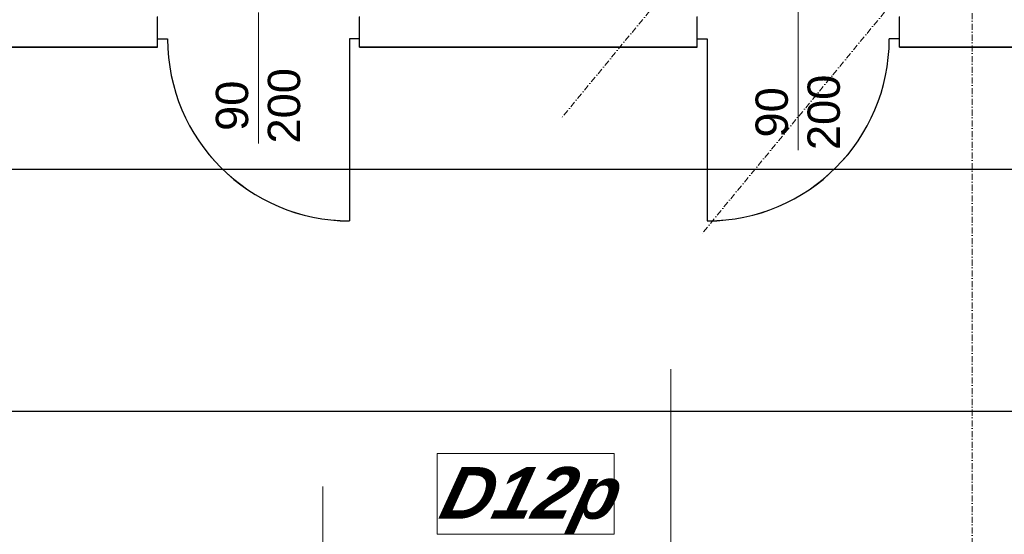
# Model space of a CAD drawing. Header units: millimetres. Extents: x -8642 to 28269, y -6609 to 3701.
# Tile 171 of 256: x 4896 to 5383, y -4645 to -4390. Entities that reach past the tile are written whole.
import ezdxf
from ezdxf.enums import TextEntityAlignment as Align

# ---------------------------------------------------------------- set-up
doc = ezdxf.new("R2010")
doc.units = ezdxf.units.MM
doc.header["$LTSCALE"] = 1000
doc.header["$MEASUREMENT"] = 0
for name, pattern in [('rzut 1 pietra$0$ArchiTECH.PC 5. Line Type', [0.0053, 0.003, -0.001, 0.0003, -0.001]), ('rzut 1 pietra$0$ArchiTECH.PC Solid Line Type', [0]), ('SUFIT_1 PIETRO$0$ArchiTECH.PC Solid Line Type', [0])]:
    doc.linetypes.add(name, pattern=pattern)
doc.layers.add('IS_ARCH', color=254, linetype='Continuous', lineweight=18)
doc.layers.add('SUFIT_1 PIETRO$0$INWENTARYZACJA', color=254, linetype='Continuous')
doc.layers.add('SUFIT_1 PIETRO$0$TYP SUFITÓW_NOWYCH', color=254, linetype='Continuous')
doc.styles.add('rzut 1 pietra$0$ArchiTECHStyle1', font='arial.ttf', dxfattribs={"height": 0.16})
doc.styles.add('rzut 1 pietra$0$ArchiTECHStyle4', font='arialbi.ttf', dxfattribs={"oblique": 15, "height": 0.256})

msp = doc.modelspace()

# ---------------------------------------------------------------- linework, layer by layer
at = {"layer": 'IS_ARCH', "linetype": 'rzut 1 pietra$0$ArchiTECH.PC 5. Line Type'}
for p, q in [((10028.54, 1462.47), (5164.31, -4438.5)), ((10097.59, 1404.74), (5233.75, -4495.75)), ((5367.47, -3088.25), (5367.16, -6164.04))]:
    msp.add_line(p, q, dxfattribs=at)
at = {"layer": 'IS_ARCH', "linetype": 'rzut 1 pietra$0$ArchiTECH.PC Solid Line Type'}
for p, q in [((4964.36, -4391.42), (4964.36, -4388.42)), ((5014.36, -4386.33), (5014.36, -4451.2)), ((5064.36, -4391.42), (5064.36, -4388.42)), ((5231.36, -4391.42), (5231.36, -4388.42)), ((5281.36, -4384.77), (5281.36, -4454.45)), ((5331.36, -4391.42), (5331.36, -4388.42)), ((4964.36, -4399.42), (4964.36, -4391.42)), ((5064.36, -4399.42), (5064.36, -4391.42)), ((5231.36, -4399.42), (5231.36, -4391.42)), ((5331.36, -4399.42), (5331.36, -4391.42)), ((4641.35, -4403.42), (4964.36, -4403.42)), ((4964.36, -4403.42), (4964.36, -4399.42)), ((4964.36, -4399.42), (4969.36, -4399.42)), ((5059.36, -4399.42), (5059.36, -4489.42)), ((5064.36, -4399.42), (5059.36, -4399.42)), ((5064.36, -4403.42), (5064.36, -4399.42)), ((5064.36, -4403.42), (5231.36, -4403.42)), ((5231.36, -4403.42), (5231.36, -4399.42)), ((5231.36, -4399.42), (5236.36, -4399.42)), ((5236.36, -4399.42), (5236.36, -4489.42)), ((5331.36, -4399.42), (5326.36, -4399.42)), ((5331.36, -4403.42), (5331.36, -4399.42)), ((5331.36, -4403.42), (5664.36, -4403.42)), ((5218.3, -5414.68), (5218.3, -4562.8)), ((5102.63, -4644.51), (5102.63, -4604.51)), ((5102.63, -4604.51), (5190.21, -4604.51)), ((5190.21, -4604.51), (5190.21, -4644.51)), ((5046.12, -4620.82), (5046.12, -4757.57)), ((5190.21, -4644.51), (5102.63, -4644.51))]:
    msp.add_line(p, q, dxfattribs=at)
for centre, start, end in [((5059.36, -4399.42), 180, 270), ((5236.36, -4399.42), 270, 0)]:
    msp.add_arc(centre, 90, start, end, dxfattribs=at)
at = {"layer": 'SUFIT_1 PIETRO$0$INWENTARYZACJA', "linetype": 'SUFIT_1 PIETRO$0$ArchiTECH.PC Solid Line Type'}
for p, q in [((4964.36, -4391.5), (4964.36, -4388.5)), ((5064.36, -4391.5), (5064.36, -4388.5)), ((5231.36, -4391.5), (5231.36, -4388.5)), ((5331.36, -4391.5), (5331.36, -4388.5)), ((4964.36, -4399.5), (4964.36, -4391.5)), ((5064.36, -4399.5), (5064.36, -4391.5)), ((5231.36, -4399.5), (5231.36, -4391.5)), ((5331.36, -4399.5), (5331.36, -4391.5)), ((4964.36, -4403.5), (4964.36, -4399.5)), ((4964.36, -4399.5), (4969.36, -4399.5)), ((5059.36, -4399.5), (5059.36, -4489.5)), ((5064.36, -4399.5), (5059.36, -4399.5)), ((5064.36, -4403.5), (5064.36, -4399.5)), ((5231.36, -4403.5), (5231.36, -4399.5)), ((5231.36, -4399.5), (5236.36, -4399.5)), ((5236.36, -4399.5), (5236.36, -4489.5)), ((5331.36, -4399.5), (5326.36, -4399.5)), ((5331.36, -4403.5), (5331.36, -4399.5)), ((4641.35, -4403.5), (4964.36, -4403.5)), ((5064.36, -4403.5), (5231.36, -4403.5)), ((5331.36, -4403.5), (5664.36, -4403.5))]:
    msp.add_line(p, q, dxfattribs=at)
for centre, start, end in [((5059.36, -4399.5), 180, 270), ((5236.36, -4399.5), 270, 0)]:
    msp.add_arc(centre, 90, start, end, dxfattribs=at)
at = {"layer": 'SUFIT_1 PIETRO$0$TYP SUFITÓW_NOWYCH', "linetype": 'SUFIT_1 PIETRO$0$ArchiTECH.PC Solid Line Type'}
for p, q in [((4707.35, -4463.84), (6207.35, -4463.84)), ((6207.35, -4583.84), (4707.35, -4583.84))]:
    msp.add_line(p, q, dxfattribs=at)

# ---------------------------------------------------------------- texts
at = {"layer": 'IS_ARCH', "style": 'rzut 1 pietra$0$ArchiTECHStyle1'}
for s, p in [('200', (5039.73, -4451.2)), ('90', (5013.99, -4444.98)), ('200', (5306.73, -4454.45)), ('90', (5281, -4448.23))]:
    msp.add_text(s, height=16, rotation=90, dxfattribs=at).set_placement(p, align=Align.BOTTOM_LEFT)
at = {"layer": 'IS_ARCH', "style": 'rzut 1 pietra$0$ArchiTECHStyle4', "oblique": 15}
msp.add_text('D12p', height=25.6, dxfattribs=at).set_placement((5102.63, -4644.51), align=Align.BOTTOM_LEFT)

doc.saveas('drawing.dxf')
